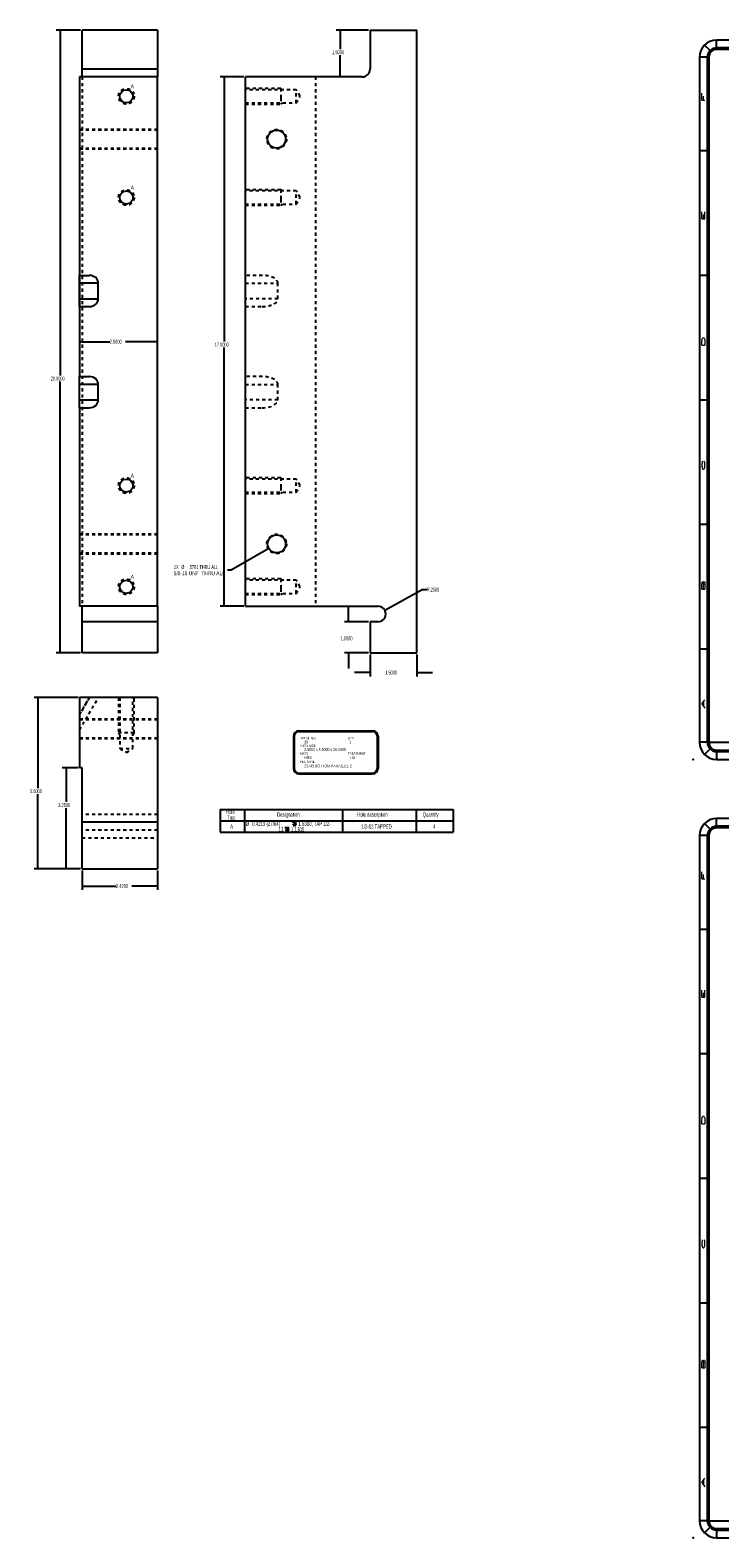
# Model space of a CAD drawing. Header units: inches. Extents: x 1802 to 2468, y -208 to -72.
# Tile 178 of 256: x 2010 to 2032, y -183 to -134. Entities that reach past the tile are written whole.
import ezdxf

# ---------------------------------------------------------------- set-up
doc = ezdxf.new("R2010")
doc.units = ezdxf.units.IN
doc.header["$LTSCALE"] = 0.5
doc.header["$MEASUREMENT"] = 0
doc.linetypes.add('HIDDEN', pattern=[0.225, 0.15, -0.075])
for name, color, linetype in [('DSS-M-S', 53, 'Continuous'), ('SID-M-D', 42, 'Continuous'), ('SID-M-H', 4, 'HIDDEN'), ('SID-M-M', 233, 'Continuous'), ('SID-M-S', 105, 'Continuous')]:
    doc.layers.add(name, color=color, linetype=linetype)
doc.styles.add('R', font='ROMAND.SHX')
doc.styles.add('SLDTEXTSTYLE0', font='TXT', dxfattribs={"width": 0.595745})
doc.styles.add('SLDTEXTSTYLE1', font='TXT', dxfattribs={"width": 0.744681})

# ---------------------------------------------------------------- blocks, each defined once
blk = doc.blocks.new('SW_NOTE_0')
at = {"layer": 'DSS-M-S', "color": 0, "insert": (0, 0.11), "char_height": 0.08504, "attachment_point": 1, "style": 'SLDTEXTSTYLE0'}
blk.add_mtext('RELEASED UNTIL THE CADD DATA-', dxfattribs=at)
blk = doc.blocks.new('SW_NOTE_0_1')
at = {"layer": 'DSS-M-S', "color": 0, "insert": (0, 0.11), "char_height": 0.08504, "attachment_point": 1, "style": 'SLDTEXTSTYLE0'}
blk.add_mtext('BASE HAS BEEN UPDATED.', dxfattribs=at)
blk = doc.blocks.new('SW_NOTE_0_2')
at = {"layer": 'DSS-M-S', "color": 0, "insert": (0.872, 0.11), "char_height": 0.08504, "attachment_point": 2, "style": 'SLDTEXTSTYLE1'}
blk.add_mtext('DO NOT SCALE DRAWING.', dxfattribs=at)
blk = doc.blocks.new('SW_NOTE_0_3')
at = {"layer": 'DSS-M-S', "color": 0, "insert": (0, 0.11), "char_height": 0.08504, "attachment_point": 1, "style": 'SLDTEXTSTYLE0'}
blk.add_mtext('THIS DRAWING SHALL NOT BE', dxfattribs=at)
blk = doc.blocks.new('SW_NOTE_0_4')
at = {"layer": 'DSS-M-S', "color": 0, "insert": (0, 0.11), "char_height": 0.08504, "attachment_point": 1, "style": 'SLDTEXTSTYLE0'}
blk.add_mtext('IF MANUAL CHANGES ARE MADE.', dxfattribs=at)
blk = doc.blocks.new('SW_NOTE_0_5')
at = {"layer": 'DSS-M-S', "color": 0, "insert": (0, 0.11), "char_height": 0.08504, "attachment_point": 1, "style": 'SLDTEXTSTYLE0'}
blk.add_mtext('NOTICE: THIS IS A CAD DRAWING!', dxfattribs=at)
blk = doc.blocks.new('DMBLK256')
at = {"layer": 'DSS-M-S', "color": 8}
for p, q in [((-0.89, 0.409), (-0.982, 0.501)), ((-0.949, 0.505), (1.022, 0.505)), ((-0.916, 0.409), (-0.82, 0.505)), ((-0.702, 0.409), (-0.798, 0.505)), ((-0.728, 0.409), (-0.633, 0.505)), ((-0.514, 0.409), (-0.61, 0.505)), ((-0.54, 0.409), (-0.445, 0.505)), ((-0.327, 0.409), (-0.422, 0.505)), ((-0.352, 0.409), (-0.257, 0.505)), ((-0.139, 0.409), (-0.234, 0.505)), ((-0.165, 0.409), (-0.069, 0.505)), ((0.049, 0.409), (-0.046, 0.505)), ((0.023, 0.409), (0.119, 0.505)), ((0.237, 0.409), (0.142, 0.505)), ((0.211, 0.409), (0.307, 0.505)), ((0.425, 0.409), (0.329, 0.505)), ((0.399, 0.409), (0.495, 0.505)), ((0.613, 0.409), (0.517, 0.505)), ((0.587, 0.409), (0.683, 0.505)), ((0.801, 0.409), (0.705, 0.505)), ((0.775, 0.409), (0.871, 0.505)), ((0.989, 0.409), (0.893, 0.505)), ((0.963, 0.409), (1.054, 0.501)), ((-1.077, -0.303), (-1.077, 0.377)), ((-1.077, 0.248), (-0.981, 0.344)), ((-0.981, 0.124), (-1.077, 0.22)), ((-1.077, 0.06), (-0.981, 0.156)), ((-0.981, -0.064), (-1.077, 0.032)), ((-0.981, 0.312), (-1.074, 0.405)), ((-0.981, -0.303), (-0.981, 0.377)), ((-0.949, 0.409), (1.022, 0.409)), ((1.054, 0.312), (1.147, 0.405)), ((1.054, 0.377), (1.054, -0.303)), ((1.15, 0.248), (1.054, 0.344)), ((1.054, 0.124), (1.15, 0.22)), ((1.15, 0.06), (1.054, 0.156)), ((1.054, -0.064), (1.15, 0.032)), ((1.15, 0.377), (1.15, -0.303)), ((-1.077, -0.128), (-0.981, -0.032)), ((-0.981, -0.251), (-1.077, -0.156)), ((-1.076, -0.315), (-0.981, -0.22)), ((-1.001, -0.42), (-1.066, -0.355)), ((-0.995, -0.422), (-0.908, -0.335)), ((1.022, -0.335), (-0.949, -0.335)), ((1.022, -0.431), (-0.949, -0.431)), ((-0.802, -0.431), (-0.898, -0.335)), ((-0.816, -0.431), (-0.721, -0.335)), ((-0.614, -0.431), (-0.71, -0.335)), ((-0.628, -0.431), (-0.533, -0.335)), ((-0.426, -0.431), (-0.522, -0.335)), ((-0.44, -0.431), (-0.345, -0.335)), ((-0.239, -0.431), (-0.334, -0.335)), ((-0.252, -0.431), (-0.157, -0.335)), ((-0.051, -0.431), (-0.146, -0.335)), ((-0.065, -0.431), (0.031, -0.335)), ((0.137, -0.431), (0.042, -0.335)), ((0.123, -0.431), (0.219, -0.335)), ((0.325, -0.431), (0.23, -0.335)), ((0.311, -0.431), (0.407, -0.335)), ((0.513, -0.431), (0.417, -0.335)), ((0.499, -0.431), (0.595, -0.335)), ((0.701, -0.431), (0.605, -0.335)), ((0.687, -0.431), (0.783, -0.335)), ((0.889, -0.431), (0.793, -0.335)), ((0.875, -0.431), (0.971, -0.335)), ((1.068, -0.422), (0.981, -0.335)), ((1.15, -0.128), (1.054, -0.032)), ((1.054, -0.251), (1.15, -0.156)), ((1.149, -0.315), (1.054, -0.22)), ((1.074, -0.42), (1.139, -0.355))]:
    blk.add_line(p, q, dxfattribs=at)
for centre, radius, start, end in [((-0.949, 0.377), 0.128, 90, 180), ((1.022, 0.377), 0.128, 0, 90), ((-0.949, 0.377), 0.0319, 90, 180), ((1.022, 0.377), 0.0319, 0, 90), ((-0.949, -0.303), 0.128, 180, 270), ((-0.949, -0.303), 0.0319, 180, 270), ((1.022, -0.303), 0.0319, 270, 0), ((1.022, -0.303), 0.128, 270, 0)]:
    blk.add_arc(centre, radius, start, end, dxfattribs=at)
at = {"layer": 'DSS-M-S', "color": 154}
for name, p in [('SW_NOTE_0_3', (-0.87, -0.029)), ('SW_NOTE_0_5', (-0.87, 0.246)), ('SW_NOTE_0_4', (-0.87, 0.108)), ('SW_NOTE_0', (-0.87, -0.167)), ('SW_NOTE_0_1', (-0.87, -0.305)), ('SW_NOTE_0_2', (-0.852, -0.7))]:
    blk.add_blockref(name, p, dxfattribs=at)
blk = doc.blocks.new('*U9')
at = {"layer": 'SID-M-D'}
for p in [(1.25, 22.55), (-34.75, -0.55)]:
    blk.add_point(p, dxfattribs=at)
at = {"layer": 'SID-M-S'}
for p, q in [((-34.212, 22.212), (-34.389, 22.389)), ((0, 22.55), (-34, 22.55)), ((-34, 22.3), (-34, 22.55)), ((0, 22.3), (-34, 22.3)), ((-29, 22.55), (-29, 22.3)), ((-23, 22.55), (-23, 22.3)), ((-17, 22.55), (-17, 22.3)), ((-11, 22.55), (-11, 22.3)), ((-5, 22.55), (-5, 22.3)), ((0, 22.3), (0, 22.55)), ((0.212, 22.212), (0.389, 22.389)), ((-34.3, 22), (-34.55, 22)), ((-34.55, 22), (-34.55, 0)), ((-34.3, 22), (-34.3, 0)), ((-34.25, 22), (-34.25, 0)), ((0, 22.25), (-34, 22.25)), ((0.25, 0), (0.25, 22)), ((0.3, 0), (0.3, 22)), ((0.3, 22), (0.55, 22)), ((0.55, 0), (0.55, 22)), ((-34.55, 19), (-34.3, 19)), ((0.3, 19), (0.55, 19)), ((-34.55, 15), (-34.3, 15)), ((0.3, 15), (0.55, 15)), ((-34.55, 11), (-34.3, 11)), ((0.3, 11), (0.55, 11)), ((-34.55, 7), (-34.3, 7)), ((0.3, 7), (0.55, 7)), ((-34.55, 3), (-34.3, 3)), ((0.3, 3), (0.55, 3)), ((-34.3, 0), (-34.55, 0)), ((0.3, 0), (0.55, 0)), ((-34.212, -0.212), (-34.389, -0.389)), ((-34.25, 0), (-30, 0)), ((-34, -0.25), (0, -0.25)), ((-34, -0.3), (0, -0.3)), ((-34, -0.3), (-34, -0.55)), ((-30, 0), (-30, -0.25)), ((-29, -0.3), (-29, -0.55)), ((-23, -0.3), (-23, -0.55)), ((-17, -0.3), (-17, -0.55)), ((-11, -0.3), (-11, -0.55)), ((-5, -0.3), (-5, -0.55)), ((0, -0.3), (0, -0.55)), ((0.212, -0.212), (0.389, -0.389)), ((-34, -0.55), (0, -0.55))]:
    blk.add_line(p, q, dxfattribs=at)
for centre, radius, start, end in [((-34, 22), 0.55, 90, 180), ((-34, 22), 0.3, 90, 180), ((0, 22), 0.55, 360, 90), ((0, 22), 0.3, 360, 90), ((-34, 22), 0.25, 90, 180), ((0, 22), 0.25, 0, 90), ((0, 0), 0.3, 270, 0), ((0, 0), 0.25, 270, 0), ((0, 0), 0.55, 270, 0), ((-34, 0), 0.55, 180, 270), ((-34, 0), 0.3, 180, 270), ((-34, 0), 0.25, 180, 270)]:
    blk.add_arc(centre, radius, start, end, dxfattribs=at)
blk.add_blockref('DMBLK256', (-1.022, 21.623), dxfattribs=at)
at = {"layer": 'SID-M-D', "style": 'R', "width": 4}
for s, p in [('6', (-31.882, 22.386)), ('5', (-26.327, 22.386)), ('4', (-20.327, 22.386)), ('3', (-14.327, 22.386)), ('2', (-8.327, 22.386)), ('1', (-2.327, 22.386)), ('6', (-31.882, -0.464)), ('5', (-26.327, -0.464)), ('4', (-20.327, -0.464)), ('3', (-14.327, -0.464)), ('2', (-8.327, -0.464)), ('1', (-2.327, -0.464))]:
    blk.add_text(s, height=0.1, dxfattribs=at).set_placement(p)
for s, p in [('F', (-34.374, 20.547)), ('F', (0.476, 20.547)), ('E', (-34.374, 16.743)), ('E', (0.476, 16.743)), ('D', (-34.374, 12.681)), ('D', (0.476, 12.681)), ('C', (-34.374, 8.715)), ('C', (0.476, 8.715)), ('B', (-34.374, 4.846)), ('B', (0.476, 4.846)), ('A', (-34.374, 1.074)), ('A', (0.476, 1.074))]:
    blk.add_text(s, height=0.1, rotation=90, dxfattribs=at).set_placement(p)
blk = doc.blocks.new('SW_SYMBOL_HOLE_DEPTH')
at = {"layer": 'SID-M-D', "color": 0}
for p, q in [((0, 34), (31, 34)), ((4, 22), (16, 3)), ((16, 34), (16, 3)), ((28, 22), (16, 3))]:
    blk.add_line(p, q, dxfattribs=at)

msp = doc.modelspace()

# ---------------------------------------------------------------- linework, layer by layer
at = {"layer": 'SID-M-D'}
for p, q in [((2011.52614, -134.22955), (2010.74122, -134.22955)), ((2010.86622, -134.22955), (2010.86622, -145.31825)), ((2020.77193, -134.22955), (2019.73333, -134.22955)), ((2019.85833, -134.22955), (2019.85833, -134.83879)), ((2019.85833, -135.72955), (2019.85833, -135.03722)), ((2016.77193, -135.72955), (2016.00877, -135.72955)), ((2016.13377, -135.72955), (2016.13377, -144.22621)), ((2011.49614, -142.15455), (2011.49614, -144.35947)), ((2011.49614, -144.23447), (2012.46343, -144.23447)), ((2013.99614, -144.23447), (2012.97142, -144.23447)), ((2016.13377, -152.72955), (2016.13377, -144.42464)), ((2010.86622, -154.22955), (2010.86622, -145.51669)), ((2017.57161, -150.87407), (2016.36541, -151.57047)), ((2016.36541, -151.57047), (2016.24666, -151.57047)), ((2021.29071, -152.85857), (2022.49251, -152.19404)), ((2022.49251, -152.19404), (2022.64251, -152.19404)), ((2016.77193, -152.72955), (2016.00877, -152.72955)), ((2020.12995, -153.22955), (2020.12995, -152.72955)), ((2020.77193, -153.22955), (2020.00495, -153.22955)), ((2011.52614, -154.22955), (2010.74122, -154.22955)), ((2020.77193, -154.22955), (2020.00495, -154.22955)), ((2020.12995, -154.22955), (2020.12995, -154.72955)), ((2020.82193, -154.27955), (2020.82193, -154.98365)), ((2022.32193, -154.27955), (2022.32193, -154.98365)), ((2020.82193, -154.85865), (2020.32193, -154.85865)), ((2022.32193, -154.85865), (2022.82193, -154.85865)), ((2011.44614, -155.66556), (2010.03256, -155.66556)), ((2010.15756, -155.66556), (2010.15756, -158.56787)), ((2011.44614, -157.91556), (2010.93901, -157.91556)), ((2011.06401, -157.91556), (2011.06401, -159.01373)), ((2010.15756, -161.16556), (2010.15756, -158.76631)), ((2011.06401, -161.16556), (2011.06401, -159.21217)), ((2011.52614, -161.16556), (2010.03256, -161.16556)), ((2011.52614, -161.16556), (2010.93901, -161.16556)), ((2011.57614, -161.21556), (2011.57614, -161.83884)), ((2013.99614, -161.21556), (2013.99614, -161.83884)), ((2011.57614, -161.71384), (2012.66779, -161.71384)), ((2013.99614, -161.71384), (2013.17578, -161.71384))]:
    msp.add_line(p, q, dxfattribs=at)
at = {"layer": 'SID-M-D', "color": 0}
for p, q in [((2016.00391, -159.26173), (2016.00391, -159.62044)), ((2016.00391, -159.26173), (2016.79131, -159.26173)), ((2016.79131, -159.26173), (2016.79131, -159.62044)), ((2016.79131, -159.26173), (2019.94092, -159.26173)), ((2019.94092, -159.26173), (2019.94092, -159.62044)), ((2019.94092, -159.26173), (2022.30312, -159.26173)), ((2022.30312, -159.26173), (2022.30312, -159.62044)), ((2022.30312, -159.26173), (2023.48423, -159.26173)), ((2023.48423, -159.26173), (2023.48423, -159.62044)), ((2016.00391, -159.62044), (2016.79131, -159.62044)), ((2016.00391, -159.62044), (2016.00391, -159.98666)), ((2016.79131, -159.62044), (2019.94092, -159.62044)), ((2016.79131, -159.62044), (2016.79131, -159.98666)), ((2019.94092, -159.62044), (2022.30312, -159.62044)), ((2019.94092, -159.62044), (2019.94092, -159.98666)), ((2022.30312, -159.62044), (2023.48423, -159.62044)), ((2022.30312, -159.62044), (2022.30312, -159.98666)), ((2023.48423, -159.62044), (2023.48423, -159.98666)), ((2016.00391, -159.98666), (2016.79131, -159.98666)), ((2016.79131, -159.98666), (2019.94092, -159.98666)), ((2019.94092, -159.98666), (2022.30312, -159.98666)), ((2022.30312, -159.98666), (2023.48423, -159.98666))]:
    msp.add_line(p, q, dxfattribs=at)
at = {"layer": 'SID-M-D'}
for points in [[(2010.86622, -134.22955), (2010.84022, -134.38555), (2010.89222, -134.38555)], [(2019.85833, -134.22955), (2019.83233, -134.38555), (2019.88433, -134.38555)], [(2016.13377, -135.72955), (2016.10777, -135.88555), (2016.15977, -135.88555)], [(2019.85833, -135.72955), (2019.88433, -135.57355), (2019.83233, -135.57355)], [(2011.49614, -144.23447), (2011.65214, -144.26047), (2011.65214, -144.20847)], [(2013.99614, -144.23447), (2013.84014, -144.20847), (2013.84014, -144.26047)], [(2017.57161, -150.87407), (2017.42351, -150.92955), (2017.44951, -150.97459)], [(2016.13377, -152.72955), (2016.15977, -152.57355), (2016.10777, -152.57355)], [(2021.29071, -152.85857), (2021.43982, -152.80584), (2021.41465, -152.76033)], [(2020.12995, -153.22955), (2020.15595, -153.07355), (2020.10395, -153.07355)], [(2010.86622, -154.22955), (2010.89222, -154.07355), (2010.84022, -154.07355)], [(2020.12995, -154.22955), (2020.10395, -154.38555), (2020.15595, -154.38555)], [(2020.82193, -154.85865), (2020.66593, -154.83265), (2020.66593, -154.88465)], [(2022.32193, -154.85865), (2022.47793, -154.88465), (2022.47793, -154.83265)], [(2010.15756, -155.66556), (2010.13156, -155.82156), (2010.18356, -155.82156)], [(2011.06401, -157.91556), (2011.03801, -158.07156), (2011.09001, -158.07156)], [(2010.15756, -161.16556), (2010.18356, -161.00956), (2010.13156, -161.00956)], [(2011.06401, -161.16556), (2011.09001, -161.00956), (2011.03801, -161.00956)], [(2011.57614, -161.71384), (2011.73214, -161.73984), (2011.73214, -161.68784)], [(2013.99614, -161.71384), (2013.84014, -161.68784), (2013.84014, -161.73984)]]:
    msp.add_solid(points, dxfattribs=at)
at = {"layer": 'SID-M-H'}
for p, q in [((2011.57614, -135.72955), (2011.57614, -152.72955)), ((2019.07193, -135.72955), (2019.07193, -152.72955)), ((2017.95193, -136.10455), (2016.82193, -136.10455)), ((2018.45193, -136.1436), (2016.82193, -136.1436)), ((2018.01051, -136.1436), (2017.95193, -136.10455)), ((2017.95193, -136.35455), (2017.95193, -136.41437)), ((2018.45193, -136.35455), (2018.45193, -136.1436)), ((2018.57869, -136.35455), (2018.45193, -136.1436)), ((2018.45193, -136.5655), (2018.45193, -136.35455)), ((2018.45193, -136.5655), (2018.57869, -136.35455)), ((2016.82193, -136.5655), (2018.45193, -136.5655)), ((2016.82193, -136.60455), (2017.95193, -136.60455)), ((2017.95193, -136.60455), (2018.01051, -136.5655)), ((2013.99614, -137.41705), (2011.49614, -137.41705)), ((2013.99614, -137.4405), (2011.49614, -137.4405)), ((2011.49614, -138.0186), (2013.99614, -138.0186)), ((2011.49614, -138.04205), (2013.99614, -138.04205)), ((2017.95193, -139.35455), (2016.82193, -139.35455)), ((2018.45193, -139.3936), (2016.82193, -139.3936)), ((2018.01051, -139.3936), (2017.95193, -139.35455)), ((2018.45193, -139.60455), (2018.45193, -139.3936)), ((2018.57869, -139.60455), (2018.45193, -139.3936)), ((2016.82193, -139.8155), (2018.45193, -139.8155)), ((2016.82193, -139.85455), (2017.95193, -139.85455)), ((2017.95193, -139.60455), (2017.95193, -139.66437)), ((2017.95193, -139.85455), (2018.01051, -139.8155)), ((2018.45193, -139.8155), (2018.45193, -139.60455)), ((2018.45193, -139.8155), (2018.57869, -139.60455)), ((2017.36116, -142.10455), (2016.82193, -142.10455)), ((2016.82193, -142.35455), (2017.86116, -142.35455)), ((2017.86116, -142.85455), (2017.86116, -142.35455)), ((2017.86116, -142.85455), (2016.82193, -142.85455)), ((2016.82193, -143.10455), (2017.36116, -143.10455)), ((2017.36116, -145.35455), (2016.82193, -145.35455)), ((2016.82193, -145.60455), (2017.86116, -145.60455)), ((2017.86116, -146.10455), (2017.86116, -145.60455)), ((2017.86116, -146.10455), (2016.82193, -146.10455)), ((2016.82193, -146.35455), (2017.36116, -146.35455)), ((2017.95193, -148.60455), (2016.82193, -148.60455)), ((2018.01051, -148.6436), (2017.95193, -148.60455)), ((2018.45193, -148.6436), (2016.82193, -148.6436)), ((2016.82193, -149.0655), (2018.45193, -149.0655)), ((2016.82193, -149.10455), (2017.95193, -149.10455)), ((2017.95193, -148.85455), (2017.95193, -148.91437)), ((2017.95193, -149.10455), (2018.01051, -149.0655)), ((2018.45193, -148.85455), (2018.45193, -148.6436)), ((2018.57869, -148.85455), (2018.45193, -148.6436)), ((2018.45193, -149.0655), (2018.45193, -148.85455)), ((2018.45193, -149.0655), (2018.57869, -148.85455)), ((2013.99614, -150.41705), (2011.49614, -150.41705)), ((2013.99614, -150.4405), (2011.49614, -150.4405)), ((2011.49614, -151.0186), (2013.99614, -151.0186)), ((2011.49614, -151.04205), (2013.99614, -151.04205)), ((2017.95193, -151.85455), (2016.82193, -151.85455)), ((2018.45193, -151.8936), (2016.82193, -151.8936)), ((2018.01051, -151.8936), (2017.95193, -151.85455)), ((2018.45193, -152.10455), (2018.45193, -151.8936)), ((2018.57869, -152.10455), (2018.45193, -151.8936)), ((2016.82193, -152.3155), (2018.45193, -152.3155)), ((2016.82193, -152.35455), (2017.95193, -152.35455)), ((2017.95193, -152.10455), (2017.95193, -152.16437)), ((2017.95193, -152.35455), (2018.01051, -152.3155)), ((2018.45193, -152.3155), (2018.45193, -152.10455)), ((2018.45193, -152.3155), (2018.57869, -152.10455)), ((2011.80746, -155.66556), (2011.49614, -156.20479)), ((2011.49614, -156.70479), (2012.09614, -155.66556)), ((2011.49614, -156.20479), (2011.80746, -155.66556)), ((2011.80746, -155.66556), (2011.49614, -156.20479)), ((2011.49614, -156.20479), (2011.80746, -155.66556)), ((2012.74614, -155.66556), (2012.74614, -156.79556)), ((2012.78519, -155.66556), (2012.78519, -157.29556)), ((2013.20709, -157.29556), (2013.20709, -155.66556)), ((2013.24614, -156.79556), (2013.24614, -155.66556)), ((2013.99614, -156.35306), (2011.49614, -156.35306)), ((2013.99614, -156.37651), (2011.49614, -156.37651)), ((2012.74614, -156.79556), (2012.78519, -156.85414)), ((2013.20709, -156.85414), (2013.24614, -156.79556)), ((2013.24614, -156.79556), (2013.23888, -156.79556)), ((2011.49614, -156.95461), (2013.99614, -156.95461)), ((2011.49614, -156.97806), (2013.99614, -156.97806)), ((2012.78519, -157.29556), (2013.20709, -157.29556)), ((2012.78519, -157.29556), (2012.99614, -157.42231)), ((2012.99614, -157.42231), (2013.20709, -157.29556)), ((2013.99614, -159.41556), (2011.57614, -159.41556)), ((2013.99614, -159.91556), (2011.57614, -159.91556)), ((2013.99614, -159.91556), (2011.57614, -159.91556)), ((2011.57614, -160.16556), (2013.99614, -160.16556))]:
    msp.add_line(p, q, dxfattribs=at)
for centre, radius in [((2012.99614, -136.35455), 0.25), ((2017.82193, -137.72955), 0.3125), ((2012.99614, -139.60455), 0.25), ((2012.99614, -148.85455), 0.25), ((2017.82193, -150.72955), 0.3125), ((2012.99614, -152.10455), 0.25)]:
    msp.add_circle(centre, radius, dxfattribs=at)
for centre, major_axis, start_param, end_param in [((2017.36116, -142.35455), (-0.5, 0), 3.14159265, 4.71238898), ((2017.36116, -142.85455), (0.5, 0), 4.71238898, 6.28318531), ((2017.36116, -145.60455), (0.5, 0), 0, 1.57079633), ((2017.36116, -146.10455), (-0.5, 0), 1.57079633, 3.14159265)]:
    msp.add_ellipse(centre, major_axis=major_axis, ratio=0.5, start_param=start_param, end_param=end_param, dxfattribs=at)
for points, knots in [([(2017.95193, -136.10455), (2017.95193, -136.10637), (2017.95193, -136.12079), (2017.95193, -136.1488), (2017.95193, -136.18876), (2017.95193, -136.23836), (2017.95193, -136.29472), (2017.95193, -136.35455), (2017.95193, -136.33441), (2017.95193, -136.35455)], [0, 0, 0, 0, 0.07705284, 0.23087737, 0.3847019, 0.53852642, 0.69235095, 0.84617547, 1, 1, 1, 1]), ([(2017.95193, -136.41437), (2017.95193, -136.47073), (2017.95193, -136.52033), (2017.95193, -136.56029), (2017.95193, -136.5883), (2017.95193, -136.60272), (2017.95193, -136.60455), (2017.95193, -136.60418), (2017.95193, -136.60455)], [0, 0, 0, 0, 0.18178798, 0.36357595, 0.54536393, 0.7271519, 0.90893988, 1, 1, 1, 1]), ([(2017.95193, -139.35455), (2017.95193, -139.35637), (2017.95193, -139.37079), (2017.95193, -139.3988), (2017.95193, -139.43876), (2017.95193, -139.48836), (2017.95193, -139.54472), (2017.95193, -139.60455), (2017.95193, -139.58441), (2017.95193, -139.60455)], [0, 0, 0, 0, 0.07705284, 0.23087737, 0.3847019, 0.53852642, 0.69235095, 0.84617547, 1, 1, 1, 1]), ([(2017.95193, -139.66437), (2017.95193, -139.72073), (2017.95193, -139.77033), (2017.95193, -139.81029), (2017.95193, -139.8383), (2017.95193, -139.85272), (2017.95193, -139.85455), (2017.95193, -139.85418), (2017.95193, -139.85455)], [0, 0, 0, 0, 0.18178798, 0.36357595, 0.54536393, 0.7271519, 0.90893988, 1, 1, 1, 1]), ([(2017.95193, -148.60455), (2017.95193, -148.60637), (2017.95193, -148.62079), (2017.95193, -148.6488), (2017.95193, -148.68876), (2017.95193, -148.73836), (2017.95193, -148.79472), (2017.95193, -148.85455), (2017.95193, -148.83441), (2017.95193, -148.85455)], [0, 0, 0, 0, 0.07705284, 0.23087737, 0.3847019, 0.53852642, 0.69235095, 0.84617547, 1, 1, 1, 1]), ([(2017.95193, -148.91437), (2017.95193, -148.97073), (2017.95193, -149.02033), (2017.95193, -149.06029), (2017.95193, -149.0883), (2017.95193, -149.10272), (2017.95193, -149.10455), (2017.95193, -149.10418), (2017.95193, -149.10455)], [0, 0, 0, 0, 0.18178798, 0.36357595, 0.54536393, 0.7271519, 0.90893988, 1, 1, 1, 1]), ([(2017.95193, -151.85455), (2017.95193, -151.85637), (2017.95193, -151.87079), (2017.95193, -151.8988), (2017.95193, -151.93876), (2017.95193, -151.98836), (2017.95193, -152.04472), (2017.95193, -152.10455), (2017.95193, -152.08441), (2017.95193, -152.10455)], [0, 0, 0, 0, 0.077052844, 0.23087737, 0.384701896, 0.538526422, 0.692350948, 0.846175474, 1, 1, 1, 1]), ([(2017.95193, -152.16437), (2017.95193, -152.22073), (2017.95193, -152.27033), (2017.95193, -152.31029), (2017.95193, -152.3383), (2017.95193, -152.35272), (2017.95193, -152.35455), (2017.95193, -152.35418), (2017.95193, -152.35455)], [0, 0, 0, 0, 0.18178798, 0.36357595, 0.54536393, 0.7271519, 0.90893988, 1, 1, 1, 1]), ([(2013.23886, -156.79556), (2013.2175, -156.79556), (2013.18327, -156.79556), (2013.13816, -156.79556), (2013.08479, -156.79556), (2013.02627, -156.79556), (2012.96601, -156.79556), (2012.90749, -156.79556), (2012.85412, -156.79556), (2012.80901, -156.79556), (2012.77478, -156.79556), (2012.7534, -156.79556), (2012.74614, -156.79556), (2012.74755, -156.79556), (2012.74614, -156.79556)], [0, 0, 0, 0, 0.08332693, 0.16666085, 0.24999476, 0.33332868, 0.41666259, 0.49999651, 0.58333042, 0.66666434, 0.74999825, 0.83333217, 0.91666608, 1, 1, 1, 1])]:
    msp.add_open_spline(points, degree=3, knots=knots, dxfattribs=at)
at = {"layer": 'SID-M-M'}
for p, q in [((2018.53747, -156.73081), (2020.90346, -156.73081)), ((2018.53747, -156.75581), (2020.90346, -156.75581)), ((2018.36247, -156.90581), (2018.36247, -157.93633)), ((2018.38747, -156.90581), (2018.38747, -157.93633)), ((2021.05346, -156.90581), (2021.05346, -157.93633)), ((2021.07846, -156.90581), (2021.07846, -157.93633)), ((2018.53747, -158.08633), (2020.90346, -158.08633)), ((2018.53747, -158.11133), (2020.90346, -158.11133))]:
    msp.add_line(p, q, dxfattribs=at)
for centre, radius, start, end in [((2018.53747, -156.90581), 0.175, 90, 180), ((2018.53747, -156.90581), 0.15, 90, 180), ((2020.90346, -156.90581), 0.175, 0, 90), ((2020.90346, -156.90581), 0.15, 0, 90), ((2018.53747, -157.93633), 0.175, 180, 270), ((2018.53747, -157.93633), 0.15, 180, 270), ((2020.90346, -157.93633), 0.15, 270, 0), ((2020.90346, -157.93633), 0.175, 270, 0)]:
    msp.add_arc(centre, radius, start, end, dxfattribs=at)
at = {"layer": 'SID-M-S'}
for p, q in [((2013.99614, -134.22955), (2011.57614, -134.22955)), ((2011.57614, -135.47955), (2011.57614, -134.22955)), ((2013.99614, -134.22955), (2013.99614, -135.47955)), ((2020.82193, -134.22955), (2020.82193, -135.47955)), ((2020.82193, -134.22955), (2022.32193, -134.22955)), ((2022.32193, -154.22955), (2022.32193, -134.22955)), ((2013.99614, -135.47955), (2011.57614, -135.47955)), ((2011.57614, -135.72955), (2011.57614, -135.47955)), ((2013.99614, -135.47955), (2013.99614, -135.72955)), ((2013.99614, -135.72955), (2011.49614, -135.72955)), ((2011.49614, -135.72955), (2011.49614, -142.10455)), ((2013.99614, -152.72955), (2013.99614, -135.72955)), ((2016.82193, -152.72955), (2016.82193, -135.72955)), ((2020.57193, -135.72955), (2016.82193, -135.72955)), ((2011.49614, -142.10455), (2011.80746, -142.10455)), ((2011.49614, -142.35455), (2011.49614, -142.10455)), ((2012.09614, -142.35455), (2011.49614, -142.35455)), ((2011.49614, -142.85455), (2011.49614, -142.35455)), ((2012.09614, -142.85455), (2012.09614, -142.35455)), ((2011.49614, -142.85455), (2012.09614, -142.85455)), ((2011.49614, -143.10455), (2011.49614, -142.85455)), ((2011.49614, -143.10455), (2011.80746, -143.10455)), ((2011.49614, -143.10455), (2011.49614, -145.35455)), ((2011.49614, -145.35455), (2011.80746, -145.35455)), ((2011.49614, -145.60455), (2011.49614, -145.35455)), ((2012.09614, -145.60455), (2011.49614, -145.60455)), ((2011.49614, -146.10455), (2011.49614, -145.60455)), ((2012.09614, -146.10455), (2012.09614, -145.60455)), ((2011.49614, -146.10455), (2012.09614, -146.10455)), ((2011.49614, -146.35455), (2011.49614, -146.10455)), ((2011.49614, -146.35455), (2011.80746, -146.35455)), ((2011.49614, -146.35455), (2011.49614, -152.72955)), ((2013.99614, -152.72955), (2011.49614, -152.72955)), ((2011.57614, -153.22955), (2011.57614, -152.72955)), ((2013.99614, -152.72955), (2013.99614, -153.22955)), ((2016.82193, -152.72955), (2021.07193, -152.72955)), ((2013.99614, -153.22955), (2011.57614, -153.22955)), ((2011.57614, -154.22955), (2011.57614, -153.22955)), ((2013.99614, -153.22955), (2013.99614, -154.22955)), ((2020.82193, -153.22955), (2020.82193, -154.22955)), ((2021.07193, -153.22955), (2020.82193, -153.22955)), ((2013.99614, -154.22955), (2011.57614, -154.22955)), ((2020.82193, -154.22955), (2022.32193, -154.22955)), ((2011.49614, -155.66556), (2011.49614, -157.91556)), ((2013.99614, -155.66556), (2011.49614, -155.66556)), ((2013.99614, -155.66556), (2013.99614, -159.66556)), ((2011.57614, -157.91556), (2011.49614, -157.91556)), ((2011.57614, -159.66556), (2011.57614, -157.91556)), ((2011.57614, -161.16556), (2011.57614, -159.66556)), ((2013.99614, -159.66556), (2011.57614, -159.66556)), ((2013.99614, -159.66556), (2013.99614, -161.16556)), ((2011.57614, -161.16556), (2013.99614, -161.16556))]:
    msp.add_line(p, q, dxfattribs=at)
for centre, radius in [((2012.99614, -136.35455), 0.21095), ((2017.82193, -137.72955), 0.28905), ((2012.99614, -139.60455), 0.21095), ((2012.99614, -148.85455), 0.21095), ((2017.82193, -150.72955), 0.28905), ((2012.99614, -152.10455), 0.21095)]:
    msp.add_circle(centre, radius, dxfattribs=at)
for centre, end in [((2020.57193, -135.47955), 0), ((2021.07193, -152.97955), 90)]:
    msp.add_arc(centre, 0.25, 270, end, dxfattribs=at)
for centre, major_axis, start_param, end_param in [((2011.80746, -142.35455), (0.28868, 0), 0, 1.57079633), ((2011.80746, -142.85455), (-0.28868, 0), 1.57079633, 3.14159265), ((2011.80746, -145.60455), (-0.28868, 0), 3.14159265, 4.71238898), ((2011.80746, -146.10455), (0.28868, 0), 4.71238898, 6.28318531)]:
    msp.add_ellipse(centre, major_axis=major_axis, ratio=0.8660254, start_param=start_param, end_param=end_param, dxfattribs=at)

# ---------------------------------------------------------------- block references
at = {"layer": 'SID-M-D'}
for p in [(2065.94756, -157.09685), (2065.94756, -182.09685)]:
    msp.add_blockref('*U9', p, dxfattribs=at)
at = {"layer": 'SID-M-D', "color": 0, "xscale": 0.004470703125, "yscale": 0.004470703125, "zscale": 0.004470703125}
for p in [(2018.32374, -159.80486), (2018.0895, -159.98304)]:
    msp.add_blockref('SW_SYMBOL_HOLE_DEPTH', p, dxfattribs=at)

# ---------------------------------------------------------------- texts
at = {"layer": 'SID-M-D', "style": 'SLDTEXTSTYLE0', "width": 0.75}
for s, height, p in [('A', 0.125, (2013.13669, -136.09662)), ('A', 0.125, (2013.13669, -139.34662)), ('A', 0.125, (2013.13669, -148.59662)), ('A', 0.125, (2013.13669, -151.84662)), ('DETAIL NO.', 0.075, (2018.57035, -157.0086)), ("MAT'L SIZE", 0.075, (2018.57035, -157.24871)), ('30', 0.09, (2018.70729, -157.13788)), ('2.5000 x 5.5000 x 20.0000', 0.09, (2018.70729, -157.37468)), ('QTY.', 0.075, (2020.10659, -157.0086)), ('1', 0.09, (2020.15232, -157.13788)), ('FILE NAME', 0.075, (2018.56906, -157.75901)), ("MAT'L", 0.075, (2018.57498, -157.49488)), ('23743 BOTTOM PARALLEL-2', 0.09, (2018.70729, -157.90202)), ('HRS', 0.09, (2018.70729, -157.63592)), ('TREATMENT', 0.075, (2020.10659, -157.49488)), ('N/A', 0.09, (2020.15232, -157.637))]:
    msp.add_text(s, height=height, dxfattribs=at).set_placement(p)
at = {"layer": 'SID-M-D', "char_height": 0.125, "attachment_point": 1}
for s, insert, style in [('1.5000', (2019.60434, -134.87609), 'SLDTEXTSTYLE0'), ('2.5000', (2012.46343, -144.17255), 'SLDTEXTSTYLE0'), ('17.0000', (2015.8336, -144.26351), 'SLDTEXTSTYLE0'), ('20.0000', (2010.56605, -145.35556), 'SLDTEXTSTYLE0'), ('2X', (2014.52254, -151.40838), 'SLDTEXTSTYLE0'), ('%%c', (2014.76264, -151.41029), 'SLDTEXTSTYLE0'), ('.5781 THRU ALL', (2014.99803, -151.40838), 'SLDTEXTSTYLE0'), ('5/8-18 UNF  THRU ALL', (2014.5161, -151.60873), 'SLDTEXTSTYLE1'), ('R.2500', (2022.64251, -152.13212), 'SLDTEXTSTYLE0'), ('1.0000', (2019.87596, -153.70065), 'SLDTEXTSTYLE0'), ('1.5000', (2021.30644, -154.79673), 'SLDTEXTSTYLE0'), ('5.5000', (2009.90356, -158.60517), 'SLDTEXTSTYLE0'), ('3.2500', (2010.81001, -159.05104), 'SLDTEXTSTYLE0'), ('2.4200', (2012.66779, -161.65192), 'SLDTEXTSTYLE0')]:
    msp.add_mtext(s, dxfattribs=dict(at, insert=insert, style=style))
at = {"layer": 'SID-M-D', "color": 0, "attachment_point": 1, "style": 'SLDTEXTSTYLE0'}
for s, insert, char_height in [('Hole', (2016.19657, -159.26346), 0.137795), ('Tag', (2016.23389, -159.44163), 0.137795), ('A', (2016.32967, -159.73543), 0.1378), ('%%c', (2016.83099, -159.64634), 0.137795), ('0.4219 (27/64)', (2017.0388, -159.64634), 0.1377953), ('Designation', (2017.83781, -159.35255), 0.1377953), ('1.6300, TAP 1/2-', (2018.52061, -159.64634), 0.1377953), ('Hole description', (2020.40338, -159.35255), 0.1377953), ('1/2-13 TAPPED', (2020.54127, -159.73543), 0.1377953), ('Quantity', (2022.50919, -159.35255), 0.137795), ('4', (2022.84277, -159.73543), 0.1378), ('13', (2017.88587, -159.82452), 0.137795), ('1.1300', (2018.28638, -159.82452), 0.137795)]:
    msp.add_mtext(s, dxfattribs=dict(at, insert=insert, char_height=char_height))

doc.saveas('drawing.dxf')
